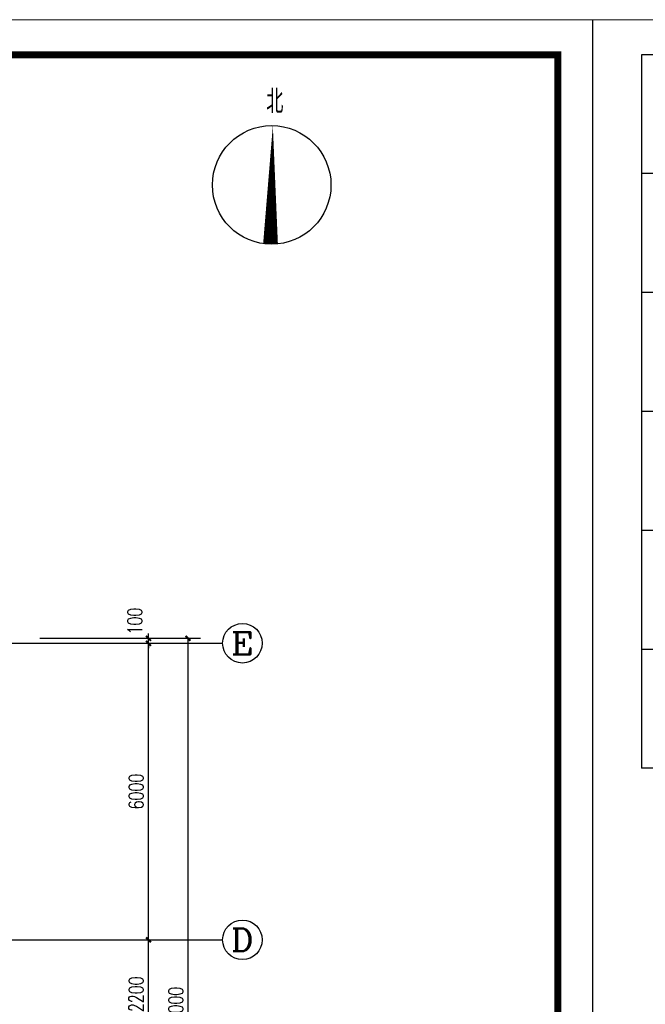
# Model space of a CAD drawing. Extents: x 88237 to 730297, y -11868 to 107702.
# Tile 11 of 51: x 295394 to 308054, y 64883 to 84802. Entities that reach past the tile are written whole.
import ezdxf
from ezdxf.enums import TextEntityAlignment as Align

# ---------------------------------------------------------------- set-up
doc = ezdxf.new("R2010")
doc.units = 0
doc.header["$LTSCALE"] = 1000
doc.header["$MEASUREMENT"] = 0
doc.linetypes.add('DOTE', pattern=[2.42, 2, -0.2, 0.02, -0.2])
for name, color, linetype in [('AXIS', 3, 'Continuous'), ('AXIS_TEXT', 7, 'Continuous'), ('DIM_SYMB', 3, 'Continuous'), ('DOTE', 1, 'DOTE'), ('PUB_TEXT', 7, 'Continuous'), ('图框', 7, 'Continuous')]:
    doc.layers.add(name, color=color, linetype=linetype)
doc.styles.add('_TCH_AXIS', font='COMPLEX', dxfattribs={"bigfont": 'GBCBIG'})
doc.styles.add('_TCH_DIM', font='SIMPLEX', dxfattribs={"bigfont": 'GBCBIG'})
doc.styles.add('_TCH_DIM_T3', font='SIMPLEX', dxfattribs={"width": 0.705882, "bigfont": 'GBCBIG'})
doc.styles.add('COMPLEX', font='COMPLEX')
doc.dimstyles.new('_TCH_ARCH&&100', dxfattribs={"dimtxt": 297.5, "dimasz": 100, "dimexe": 250, "dimexo": 300, "dimgap": 100, "dimtad": 1, "dimdec": 0, "dimzin": 0, "dimdsep": 46, "dimtxsty": '_TCH_DIM_T3', "dimblk": 'ARCHTICK', "dimcen": 0.09, "dimclrt": 7, "dimazin": 2, "dimtfac": 1, "dimtdec": 0, "dimtix": 1, "dimtmove": 2, "dimatfit": 3, "dimfxl": 1, "dimtolj": 1, "dimtzin": 0, "dimarcsym": 0})

# ---------------------------------------------------------------- blocks, each defined once
blk = doc.blocks.new('_ArchTick')
at = {"color": 0, "linetype": 'ByBlock', "const_width": 0.4}
blk.add_lwpolyline([(-0.5, -0.5), (0.5, 0.5)], dxfattribs=at)
blk = doc.blocks.new('*D351')
at = {"layer": 'AXIS', "color": 0, "lineweight": -2}
for p, q in [((295800, 66187), (298250, 66187)), ((298000, 63987), (298000, 66187)), ((295800, 63987), (298250, 63987))]:
    blk.add_line(p, q, dxfattribs=at)
at = {"layer": 'Defpoints', "color": 0}
for p in [(295500, 66187), (298000, 66187), (295500, 63987)]:
    blk.add_point(p, dxfattribs=at)
at = {"layer": 'AXIS', "color": 0, "lineweight": -2, "xscale": 100, "yscale": 100, "zscale": 100}
for p, rotation in [((298000, 66187), 90), ((298000, 63987), 270)]:
    blk.add_blockref('_ArchTick', p, dxfattribs=dict(at, rotation=rotation))
at = {"layer": 'AXIS', "color": 7, "insert": (297751, 65087), "char_height": 297.5, "attachment_point": 5, "rotation": 90, "style": '_TCH_DIM_T3'}
blk.add_mtext('\\A1;2200', dxfattribs=at)
blk = doc.blocks.new('*D352')
at = {"layer": 'AXIS', "color": 0, "lineweight": -2}
for p, q in [((295800, 72187), (298250, 72187)), ((298000, 66187), (298000, 72187)), ((295800, 66187), (298250, 66187))]:
    blk.add_line(p, q, dxfattribs=at)
at = {"layer": 'Defpoints', "color": 0}
for p in [(295500, 72187), (298000, 72187), (295500, 66187)]:
    blk.add_point(p, dxfattribs=at)
at = {"layer": 'AXIS', "color": 0, "lineweight": -2, "xscale": 100, "yscale": 100, "zscale": 100}
for p, rotation in [((298000, 72187), 90), ((298000, 66187), 270)]:
    blk.add_blockref('_ArchTick', p, dxfattribs=dict(at, rotation=rotation))
at = {"layer": 'AXIS', "color": 7, "insert": (297751, 69187), "char_height": 297.5, "attachment_point": 5, "rotation": 90, "style": '_TCH_DIM_T3'}
blk.add_mtext('\\A1;6000', dxfattribs=at)
blk = doc.blocks.new('*D353')
at = {"layer": 'AXIS', "color": 0, "lineweight": -2}
for p, q in [((298000, 72287), (298000, 72387)), ((295800, 72287), (298250, 72287)), ((295800, 72187), (298250, 72187)), ((298000, 72187), (298000, 72287)), ((298000, 72187), (298000, 72087))]:
    blk.add_line(p, q, dxfattribs=at)
at = {"layer": 'Defpoints', "color": 0}
for p in [(295500, 72287), (295500, 72187), (298000, 72287)]:
    blk.add_point(p, dxfattribs=at)
at = {"layer": 'AXIS', "color": 0, "lineweight": -2, "xscale": 100, "yscale": 100, "zscale": 100}
for p, rotation in [((298000, 72287), 270), ((298000, 72187), 90)]:
    blk.add_blockref('_ArchTick', p, dxfattribs=dict(at, rotation=rotation))
at = {"layer": 'AXIS', "color": 7, "insert": (297725, 72637), "char_height": 297.5, "attachment_point": 5, "rotation": 90, "style": '_TCH_DIM_T3'}
blk.add_mtext('\\A1;100', dxfattribs=at)
blk = doc.blocks.new('*D354')
at = {"layer": 'AXIS', "color": 0, "lineweight": -2}
for p, q in [((295800, 72287), (299050, 72287)), ((298800, 57287), (298800, 72287)), ((295800, 57287), (299050, 57287))]:
    blk.add_line(p, q, dxfattribs=at)
at = {"layer": 'Defpoints', "color": 0}
for p in [(295500, 72287), (298800, 72287), (295500, 57287)]:
    blk.add_point(p, dxfattribs=at)
at = {"layer": 'AXIS', "color": 0, "lineweight": -2, "xscale": 100, "yscale": 100, "zscale": 100}
for p, rotation in [((298800, 72287), 90), ((298800, 57287), 270)]:
    blk.add_blockref('_ArchTick', p, dxfattribs=dict(at, rotation=rotation))
at = {"layer": 'AXIS', "color": 7, "insert": (298551, 64787), "char_height": 297.5, "attachment_point": 5, "rotation": 90, "style": '_TCH_DIM_T3'}
blk.add_mtext('\\A1;15000', dxfattribs=at)
blk = doc.blocks.new('_AXISO')
blk.add_circle((0, 0), 0.5)
at = {"layer": 'AXIS_TEXT', "style": 'COMPLEX', "width": 1.041667}
blk.add_attdef('A', text='', height=0.56, dxfattribs=at).set_placement((-0.25, -0.28), (0.25, -0.28), align=Align.FIT)
blk = doc.blocks.new('d4trtg')
at = {"lineweight": 0}
for p, q in [((653868.4, 3899605.3), (653868.4, 3902577.3)), ((653868.4, 3902577.3), (658071.2, 3902577.3)), ((658071.2, 3902577.3), (658071.2, 3899605.3))]:
    blk.add_line(p, q, dxfattribs=at)
for p, q in [((654118.6, 3902527.3), (653938.4, 3902527.3)), ((653938.4, 3902527.3), (653938.4, 3901506.6)), ((654118.6, 3902357.2), (653938.4, 3902357.2)), ((654118.6, 3902187.1), (653938.4, 3902187.1)), ((654118.6, 3902017), (653938.4, 3902017)), ((654118.6, 3901846.8), (653938.4, 3901846.8)), ((654118.6, 3901676.7), (653938.4, 3901676.7)), ((654118.6, 3901506.6), (653938.4, 3901506.6))]:
    blk.add_line(p, q)
at = {"lineweight": 0, "const_width": 10}
blk.add_lwpolyline([(654118.6, 3902527.3), (658021.2, 3902527.3), (658021.2, 3899655.4), (654118.6, 3899655.4)], close=True, dxfattribs=at)

msp = doc.modelspace()

# ---------------------------------------------------------------- linework, layer by layer
at = {"layer": 'AXIS'}
for p, q in [((295499.9, 72187.4), (299499.9, 72187.4)), ((295499.9, 66187.4), (299499.9, 66187.4))]:
    msp.add_line(p, q, dxfattribs=at)
at = {"layer": 'DIM_SYMB'}
msp.add_lwpolyline([(300469.3, 80258.2, 300, 0, 0), (300516.4, 82657.8, 0, 0, 0)], format="xyseb", dxfattribs=at)
msp.add_circle((300492.9, 81458), 1200, dxfattribs=at)
at = {"layer": 'DOTE'}
for p, q in [((262299.9, 72187.4), (295499.9, 72187.4)), ((262299.9, 66187.4), (295499.9, 66187.4))]:
    msp.add_line(p, q, dxfattribs=at)

# ---------------------------------------------------------------- block references
at = {"layer": 'AXIS'}
ref = msp.add_blockref('_AXISO', (299899.9, 72187.4), dxfattribs=dict(at, xscale=800, yscale=800, zscale=800))
ref.add_attrib('A', 'E', dxfattribs={"layer": 'AXIS_TEXT', "height": 452.5, "style": '_TCH_AXIS', "width": 1.3125}).set_placement((299673.6, 71961.1), (300126.1, 71961.1), align=Align.FIT)
ref = msp.add_blockref('_AXISO', (299899.9, 66187.4), dxfattribs=dict(at, xscale=800, yscale=800, zscale=800))
ref.add_attrib('A', 'D', dxfattribs={"layer": 'AXIS_TEXT', "height": 452.5, "style": '_TCH_AXIS', "width": 1.235294}).set_placement((299673.6, 65961.1), (300126.1, 65961.1), align=Align.FIT)
at = {"layer": '图框', "xscale": 14.14285799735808, "yscale": 14.14285801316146, "zscale": 14.142858}
for p in [(-9000019.8, -55108795.5), (-8940579.6, -55108795.5)]:
    msp.add_blockref('d4trtg', p, dxfattribs=at)

# ---------------------------------------------------------------- texts
at = {"layer": 'PUB_TEXT', "style": '_TCH_DIM'}
msp.add_text('北', height=482.3, dxfattribs=at).set_placement((300382.6, 82907.7))

# ---------------------------------------------------------------- dimensions: what is measured, and where the dimension line sits
at = {"layer": 'AXIS'}
dim = msp.add_linear_dim(base=(297999.9, 72287.4), p1=(295499.9, 72187.4), p2=(295499.9, 72287.4), angle=90, dimstyle='_TCH_ARCH&&100', dxfattribs=at)
dim.commit()
dim.dimension.update_dxf_attribs({"geometry": '*D353', "text_midpoint": (297724.9, 72637.4), "dimtype": 161})
for p1, p2, distance, picture, middle in [((295499.9, 57287.4), (295499.9, 72287.4), -3300, '*D354', (298551.1, 64787.4)), ((295499.9, 66187.4), (295499.9, 72187.4), -2500, '*D352', (297751.1, 69187.4)), ((295499.9, 63987.4), (295499.9, 66187.4), -2500, '*D351', (297751.1, 65087.4))]:
    dim = msp.add_aligned_dim(p1=p1, p2=p2, distance=distance, dimstyle='_TCH_ARCH&&100', dxfattribs=at)
    dim.commit()
    dim.dimension.update_dxf_attribs({"geometry": picture, "text_midpoint": middle})

doc.saveas('drawing.dxf')
